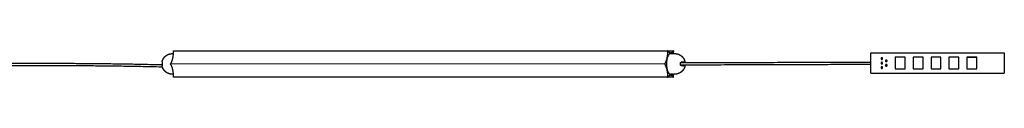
# Model space of a CAD drawing. Header units: millimetres. Extents: x 1251 to 3451, y 2763 to 2792.
# Tile 2 of 2: x 2351 to 3451, y 2763 to 2792. Entities that reach past the tile are written whole.
import ezdxf

# ---------------------------------------------------------------- set-up
doc = ezdxf.new("R2010")
doc.units = ezdxf.units.MM
doc.layers.add('Make2D', color=7, linetype='Continuous')
doc.layers.add('Make2D$Visible$Curvas', color=7, linetype='Continuous')

msp = doc.modelspace()

# ---------------------------------------------------------------- linework, layer by layer
at = {"layer": 'Make2D'}
msp.add_line((2519.8, 2778.1), (3071.5, 2777.7), dxfattribs=at)
at = {"layer": 'Make2D$Visible$Curvas', "color": 7, "lineweight": -3}
for points, weights, degree, knots in [([(2510.2, 2780), (2510.3, 2780.7), (2510.5, 2781.4), (2510.8, 2782), (2511.4, 2783.5), (2512.2, 2784.8), (2513.3, 2785.9), (2514.5, 2787), (2515.8, 2787.9), (2517.2, 2788.5), (2518.5, 2789), (2519.8, 2789.2), (2521.1, 2789.3), (2521.3, 2789.3), (2521.4, 2789.3), (2521.5, 2789.3)], [0.825147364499, 0.810501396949, 0.798173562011, 0.788163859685, 0.766552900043, 0.755747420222, 0.755747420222, 0.755747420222, 0.766552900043, 0.788163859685, 0.807973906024, 0.836863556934, 0.874832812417, 0.874832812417, 0.874832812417, 0.874832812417], 3, [2.340946, 2.340946, 2.340946, 2.340946, 4.360741, 4.360741, 4.360741, 9.090509, 9.090509, 9.090509, 13.820276, 13.820276, 13.820276, 17.834534, 17.834534, 17.834534, 18.175398, 18.175398, 18.175398, 18.175398]), ([(3078.1, 2789.3), (3073.6, 2789.3), (3073.6, 2777.8), (3073.6, 2766.3), (3078.1, 2766.3)], [1, 0.707106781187, 1, 0.707106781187, 1], 2, [0, 0, 0, 18.064158, 18.064158, 36.128316, 36.128316, 36.128316]), ([(3082.9, 2789.3), (3083, 2789.3), (3083.1, 2789.3), (3083.2, 2789.3), (3084.6, 2789.2), (3085.9, 2789), (3087.1, 2788.5), (3088.6, 2787.9), (3089.9, 2787), (3091, 2785.9), (3092.2, 2784.8), (3093, 2783.5), (3093.6, 2782), (3093.9, 2781.4), (3094, 2780.7), (3094.2, 2780)], [0.874832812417, 0.874832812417, 0.874832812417, 0.874832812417, 0.836863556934, 0.807973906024, 0.788163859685, 0.766552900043, 0.755747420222, 0.755747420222, 0.755747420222, 0.766552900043, 0.788163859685, 0.798173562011, 0.810501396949, 0.825147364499], 3, [-0.340865, -0.340865, -0.340865, -0.340865, 0, 0, 0, 4.014257, 4.014257, 4.014257, 8.744025, 8.744025, 8.744025, 13.473793, 13.473793, 13.473793, 15.493588, 15.493588, 15.493588, 15.493588]), ([(3314.1, 2784.6), (3313.2, 2784.6), (3313.2, 2783.7), (3313.2, 2782.8), (3314.1, 2782.8)], [1, 0.707106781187, 1, 0.707106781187, 1], 2, [0, 0, 0, 1.413717, 1.413717, 2.827433, 2.827433, 2.827433]), ([(3314.1, 2782.8), (3315, 2782.8), (3315, 2783.7), (3315, 2784.6), (3314.1, 2784.6)], [1, 0.707106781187, 1, 0.707106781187, 1], 2, [0, 0, 0, 1.413717, 1.413717, 2.827433, 2.827433, 2.827433]), ([(2521.5, 2766.3), (2521.4, 2766.3), (2521.3, 2766.3), (2521.1, 2766.3), (2519.8, 2766.3), (2518.5, 2766.6), (2517.2, 2767.1), (2515.8, 2767.7), (2514.5, 2768.5), (2513.3, 2769.7), (2512.2, 2770.8), (2511.4, 2772.1), (2510.8, 2773.6), (2510.5, 2774.2), (2510.3, 2774.9), (2510.2, 2775.5)], [0.874832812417, 0.874832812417, 0.874832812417, 0.874832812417, 0.836863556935, 0.807973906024, 0.788163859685, 0.766552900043, 0.755747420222, 0.755747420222, 0.755747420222, 0.766552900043, 0.788163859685, 0.798173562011, 0.810501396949, 0.825147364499], 3, [-0.340865, -0.340865, -0.340865, -0.340865, 0, 0, 0, 4.014257, 4.014257, 4.014257, 8.744025, 8.744025, 8.744025, 13.473793, 13.473793, 13.473793, 15.493588, 15.493588, 15.493588, 15.493588]), ([(2519.8, 2777.3), (2519.7, 2777.4), (2519.7, 2777.7), (2519.7, 2778), (2519.8, 2778.1)], [1, 0.866025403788, 1, 0.866025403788, 1], 2, [-1.047198, -1.047198, -1.047198, -0.523599, -0.523599, 0, 0, 0]), ([(3071.6, 2778.1), (3071.5, 2778), (3071.5, 2777.7), (3071.5, 2777.4), (3071.6, 2777.3)], [1, 0.866025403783, 1, 0.866025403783, 1], 2, [0, 0, 0, 0.523599, 0.523599, 1.047198, 1.047198, 1.047198]), ([(3094.2, 2775.5), (3094, 2774.9), (3093.9, 2774.2), (3093.6, 2773.6), (3093, 2772.1), (3092.2, 2770.8), (3091, 2769.7), (3089.9, 2768.5), (3088.6, 2767.7), (3087.1, 2767.1), (3085.9, 2766.6), (3084.6, 2766.3), (3083.2, 2766.3), (3083.1, 2766.3), (3083, 2766.3), (3082.9, 2766.3)], [0.825147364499, 0.810501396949, 0.798173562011, 0.788163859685, 0.766552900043, 0.755747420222, 0.755747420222, 0.755747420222, 0.766552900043, 0.788163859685, 0.807973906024, 0.836863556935, 0.874832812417, 0.874832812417, 0.874832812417, 0.874832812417], 3, [2.340946, 2.340946, 2.340946, 2.340946, 4.360741, 4.360741, 4.360741, 9.090509, 9.090509, 9.090509, 13.820276, 13.820276, 13.820276, 17.834534, 17.834534, 17.834534, 18.175398, 18.175398, 18.175398, 18.175398]), ([(3314.1, 2779.6), (3313.2, 2779.6), (3313.2, 2778.7), (3313.2, 2777.8), (3314.1, 2777.8)], [1, 0.707106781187, 1, 0.707106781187, 1], 2, [0, 0, 0, 1.413717, 1.413717, 2.827433, 2.827433, 2.827433]), ([(3314.1, 2774.6), (3313.2, 2774.6), (3313.2, 2773.7), (3313.2, 2772.8), (3314.1, 2772.8)], [1, 0.707106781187, 1, 0.707106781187, 1], 2, [0, 0, 0, 1.413717, 1.413717, 2.827433, 2.827433, 2.827433]), ([(3314.1, 2777.8), (3315, 2777.8), (3315, 2778.7), (3315, 2779.6), (3314.1, 2779.6)], [1, 0.707106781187, 1, 0.707106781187, 1], 2, [0, 0, 0, 1.413717, 1.413717, 2.827433, 2.827433, 2.827433]), ([(3314.1, 2772.8), (3315, 2772.8), (3315, 2773.7), (3315, 2774.6), (3314.1, 2774.6)], [1, 0.707106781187, 1, 0.707106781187, 1], 2, [0, 0, 0, 1.413717, 1.413717, 2.827433, 2.827433, 2.827433]), ([(3319.1, 2782.1), (3318.2, 2782.1), (3318.2, 2781.2), (3318.2, 2780.3), (3319.1, 2780.3)], [1, 0.707106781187, 1, 0.707106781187, 1], 2, [0, 0, 0, 1.413717, 1.413717, 2.827433, 2.827433, 2.827433]), ([(3319.1, 2777.1), (3318.2, 2777.1), (3318.2, 2776.2), (3318.2, 2775.3), (3319.1, 2775.3)], [1, 0.707106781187, 1, 0.707106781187, 1], 2, [0, 0, 0, 1.413717, 1.413717, 2.827433, 2.827433, 2.827433]), ([(3319.1, 2780.3), (3320, 2780.3), (3320, 2781.2), (3320, 2782.1), (3319.1, 2782.1)], [1, 0.707106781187, 1, 0.707106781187, 1], 2, [0, 0, 0, 1.413717, 1.413717, 2.827433, 2.827433, 2.827433]), ([(3319.1, 2775.3), (3320, 2775.3), (3320, 2776.2), (3320, 2777.1), (3319.1, 2777.1)], [1, 0.707106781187, 1, 0.707106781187, 1], 2, [0, 0, 0, 1.413717, 1.413717, 2.827433, 2.827433, 2.827433])]:
    msp.add_rational_spline(points, weights, degree=degree, knots=knots, dxfattribs=at)
for points, weights, degree in [([(2520, 2778.4), (2522.9, 2782.7), (2522.9, 2791.3)], [1, 0.866025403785, 1], 2), ([(2522.9, 2791.8), (2522.9, 2792.3), (2523.1, 2792.3)], [1, 0.707106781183, 1], 2), ([(3074.7, 2791.3), (3074.7, 2782.7), (3071.7, 2778.4)], [1, 0.866025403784, 1], 2), ([(3074.9, 2792.3), (3074.7, 2792.3), (3074.7, 2791.8)], [1, 0.707106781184, 1], 2), ([(3074.9, 2792.3), (3074.9, 2792.3), (3075, 2792.3)], [1, 0.96592582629, 1], 2), ([(3078.1, 2790), (3076.5, 2790), (3075.1, 2792)], [1, 0.965925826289, 1], 2), ([(3081, 2792), (3079.7, 2790), (3078.1, 2790)], [1, 0.965925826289, 1], 2), ([(3081.3, 2792.3), (3081.2, 2792.3), (3081.2, 2792.3)], [1, 0.965925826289, 1], 2), ([(3081.3, 2792.3), (3081.5, 2792.3), (3081.5, 2791.8)], [1, 0.707106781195, 1], 2), ([(3081.5, 2789.3), (3081.5, 2790.3), (3081.5, 2791.3)], [0.968612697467, 0.981846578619, 1], 2), ([(2510.2, 2780), (2510.2, 2780), (2510.2, 2780)], [1, 0.999973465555, 1], 2), ([(2510.2, 2778.2), (2510.2, 2778), (2510.2, 2777.8)], [1, 0.999792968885, 1], 2), ([(2510.2, 2777.8), (2510.2, 2777.6), (2510.2, 2777.3)], [1, 0.999792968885, 1], 2), ([(2510.2, 2775.5), (2510.2, 2775.5), (2510.2, 2775.5)], [1, 0.999973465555, 1], 2), ([(2522.9, 2764), (2522.9, 2772.7), (2520, 2777)], [1, 0.866025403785, 1], 2), ([(3071.7, 2777), (3074.7, 2772.7), (3074.7, 2764)], [1, 0.866025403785, 1], 2), ([(3089.1, 2777.8), (3089.1, 2778), (3089.1, 2778.2)], [1, 0.999792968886, 1], 2), ([(3089.1, 2777.3), (3089.1, 2777.6), (3089.1, 2777.8)], [1, 0.999792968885, 1], 2), ([(3090.6, 2780), (3094.2, 2780), (3094.2, 2780)], [1, 0.916727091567, 1], 2), ([(3094.2, 2775.5), (3094.2, 2775.5), (3090.6, 2775.5)], [1, 0.916727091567, 1], 2), ([(3092.6, 2779.7), (3092.5, 2779.9), (3092.2, 2780), (3092, 2780)], [1, 0.971301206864, 0.971301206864, 1], 3), ([(3092, 2775.5), (3092.2, 2775.5), (3092.5, 2775.6), (3092.6, 2775.8)], [1, 0.971301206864, 0.971301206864, 1], 3), ([(2523.1, 2763.1), (2522.9, 2763.1), (2522.9, 2763.6)], [1, 0.70710678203, 1], 2), ([(3074.7, 2763.6), (3074.7, 2763.1), (3074.9, 2763.1)], [1, 0.707106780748, 1], 2), ([(3074.9, 2763.1), (3074.9, 2763.1), (3075, 2763.1)], [1, 0.965925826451, 1], 2), ([(3075.1, 2763.4), (3076.5, 2765.4), (3078.1, 2765.4)], [1, 0.965925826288, 1], 2), ([(3078.1, 2765.4), (3079.7, 2765.4), (3081, 2763.4)], [1, 0.96592582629, 1], 2), ([(3081.2, 2763.1), (3081.2, 2763.1), (3081.3, 2763.1)], [1, 0.965925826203, 1], 2), ([(3081.3, 2763.1), (3081.5, 2763.1), (3081.5, 2763.6)], [1, 0.707106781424, 1], 2), ([(3081.5, 2764), (3081.5, 2765.2), (3081.5, 2766.3)], [1, 0.980100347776, 0.966112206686], 2)]:
    msp.add_rational_spline(points, weights, degree=degree, dxfattribs=at)
for points in [[(2521.5, 2789.3), (2522.9, 2789.3)], [(2522.9, 2791.3), (2522.9, 2791.8)], [(2523.1, 2792.3), (3074.9, 2792.3)], [(3074.7, 2791.8), (3074.7, 2791.3)], [(3074.9, 2792.3), (3081.3, 2792.3)], [(3075.1, 2792), (3075, 2792.3)], [(3078.1, 2789.3), (3079.2, 2789.3)], [(3079.2, 2789.3), (3079.2, 2789.3)], [(3081.2, 2792.3), (3081, 2792)], [(3081.5, 2791.3), (3081.5, 2791.8)], [(3081.5, 2789.3), (3082.9, 2789.3)], [(3301.9, 2767.5), (3301.9, 2790)], [(3301.9, 2790), (3450.9, 2790)], [(3329.1, 2785.2), (3329.1, 2772.2)], [(3340.1, 2785.2), (3329.1, 2785.2)], [(3340.1, 2772.2), (3340.1, 2785.2)], [(3349.1, 2785.2), (3349.1, 2772.2)], [(3360.1, 2785.2), (3349.1, 2785.2)], [(3360.1, 2772.2), (3360.1, 2785.2)], [(3369.1, 2785.2), (3369.1, 2772.2)], [(3380.1, 2785.2), (3369.1, 2785.2)], [(3380.1, 2772.2), (3380.1, 2785.2)], [(3389.1, 2785.2), (3389.1, 2772.2)], [(3400.1, 2785.2), (3389.1, 2785.2)], [(3400.1, 2772.2), (3400.1, 2785.2)], [(3420.1, 2785.2), (3409.1, 2785.2)], [(3409.1, 2785.2), (3420.1, 2785.2)], [(3409.1, 2785.2), (3409.1, 2772.2)], [(3420.1, 2772.2), (3420.1, 2785.2)], [(3450.9, 2790), (3450.9, 2767.5)], [(2519.8, 2778.1), (2520, 2778.4)], [(2520, 2777), (2519.8, 2777.3)], [(3071.7, 2778.4), (3071.6, 2778.1)], [(3071.6, 2777.3), (3071.7, 2777)], [(3329.1, 2772.2), (3340.1, 2772.2)], [(3349.1, 2772.2), (3360.1, 2772.2)], [(3369.1, 2772.2), (3380.1, 2772.2)], [(3389.1, 2772.2), (3400.1, 2772.2)], [(3409.1, 2772.2), (3420.1, 2772.2)], [(2522.9, 2766.3), (2521.5, 2766.3)], [(2522.9, 2763.6), (2522.9, 2764)], [(3074.9, 2763.1), (2523.1, 2763.1)], [(3074.7, 2764), (3074.7, 2763.6)], [(3081.3, 2763.1), (3074.9, 2763.1)], [(3075, 2763.1), (3075.1, 2763.4)], [(3079.2, 2766.3), (3078.1, 2766.3)], [(3079.2, 2766.3), (3079.2, 2766.3)], [(3081, 2763.4), (3081.2, 2763.1)], [(3082.9, 2766.3), (3081.5, 2766.3)], [(3081.5, 2763.6), (3081.5, 2764)], [(3301.9, 2767.5), (3450.9, 2767.5)]]:
    msp.add_open_spline(points, degree=1, dxfattribs=at)
for points, knots in [([(2522.9, 2789.3), (2522.9, 2789.3), (2522.9, 2789.3), (2522.8, 2789.3), (2522.8, 2789.3), (2522.8, 2789.3)], [2.9355525, 2.9355525, 2.9355525, 2.9355525, 2.9628352, 2.9628352, 3.4429154, 3.4429154, 3.4429154, 3.4429154]), ([(2522.8, 2789.3), (2522.8, 2789.3), (2522.8, 2789.3), (2522.8, 2789.3), (2522.8, 2789.3), (2522.8, 2789.3), (2522.8, 2789.3), (2522.9, 2789.3)], [3.4429154, 3.4429154, 3.4429154, 3.4429154, 3.4566411, 3.4566411, 3.703544, 3.703544, 3.9261421, 3.9261421, 3.9261421, 3.9261421]), ([(3081.5, 2789.3), (3081.5, 2789.3), (3081.5, 2789.3), (3081.4, 2789.3), (3081.3, 2789.3), (3081.1, 2789.3), (3081, 2789.3), (3080.7, 2789.2), (3080.5, 2789.2), (3080.3, 2789.2), (3080.2, 2789.2), (3080, 2789.2), (3080, 2789.2), (3079.7, 2789.2), (3079.6, 2789.2), (3079.4, 2789.2), (3079.3, 2789.2), (3079.2, 2789.3), (3079.1, 2789.3), (3079.1, 2789.3)], [0, 0, 0, 0, 0.246903, 0.246903, 0.493806, 0.493806, 0.987612, 0.987612, 1.481418, 1.481418, 1.728321, 1.728321, 1.975223, 1.975223, 2.469029, 2.469029, 2.962835, 2.962835, 3.443398, 3.443398, 3.443398, 3.443398]), ([(3079.1, 2789.3), (3079.1, 2789.3), (3079.1, 2789.3), (3079.1, 2789.3), (3079.2, 2789.3), (3079.2, 2789.3)], [3.4433984, 3.4433984, 3.4433984, 3.4433984, 3.4566411, 3.4566411, 3.9504469, 3.9504469, 3.9504469, 3.9504469]), ([(3079.2, 2789.3), (3079.3, 2789.3), (3079.4, 2789.3), (3079.6, 2789.3), (3079.8, 2789.3), (3080.1, 2789.2), (3080.2, 2789.2), (3080.4, 2789.2)], [0, 0, 0, 0, 0.494393, 0.494393, 0.988786, 0.988786, 1.468899, 1.468899, 1.468899, 1.468899]), ([(2510.5, 2774.2), (2505.8, 2774.3), (2501, 2774.4), (2496.2, 2774.5), (2489.8, 2774.7), (2483.4, 2774.8), (2476.9, 2774.9), (2470.5, 2775), (2464.1, 2775.1), (2457.6, 2775.2), (2451.2, 2775.3), (2444.8, 2775.3), (2438.3, 2775.4), (2431.9, 2775.5), (2425.5, 2775.5), (2419, 2775.6), (2412.6, 2775.6), (2406.2, 2775.7), (2399.7, 2775.7), (2393.3, 2775.8), (2386.8, 2775.8), (2380.4, 2775.8), (2374, 2775.8), (2367.5, 2775.8), (2361.1, 2775.8), (2354.7, 2775.8), (2348.2, 2775.8), (2341.8, 2775.8), (2335.4, 2775.8), (2328.9, 2775.8), (2322.5, 2775.7), (2316.1, 2775.7), (2309.6, 2775.6), (2303.2, 2775.6), (2296.8, 2775.5), (2290.3, 2775.5), (2283.9, 2775.4), (2277.5, 2775.3), (2271, 2775.3), (2264.6, 2775.2), (2258.2, 2775.1), (2251.7, 2775), (2245.3, 2774.9), (2238.9, 2774.8), (2232.4, 2774.7), (2226, 2774.5), (2221.2, 2774.4), (2216.4, 2774.3), (2211.7, 2774.2)], [5.012463, 5.012463, 5.012463, 5.012463, 19.373971, 19.373971, 19.373971, 38.729865, 38.729865, 38.729865, 58.071167, 58.071167, 58.071167, 77.399768, 77.399768, 77.399768, 96.718247, 96.718247, 96.718247, 116.02925, 116.02925, 116.02925, 135.334916, 135.334916, 135.334916, 154.638434, 154.638434, 154.638434, 173.941749, 173.941749, 173.941749, 193.247826, 193.247826, 193.247826, 212.558684, 212.558684, 212.558684, 231.877198, 231.877198, 231.877198, 251.205619, 251.205619, 251.205619, 270.546304, 270.546304, 270.546304, 289.902813, 289.902813, 289.902813, 304.264007, 304.264007, 304.264007, 304.264007]), ([(2212, 2777.1), (2216.7, 2777.1), (2221.3, 2777.2), (2225.9, 2777.3), (2232.4, 2777.5), (2238.8, 2777.6), (2245.2, 2777.7), (2251.7, 2777.8), (2258.1, 2777.9), (2264.6, 2778), (2271, 2778.1), (2277.4, 2778.1), (2283.9, 2778.2), (2290.3, 2778.3), (2296.7, 2778.3), (2303.2, 2778.4), (2309.6, 2778.4), (2316.1, 2778.5), (2322.5, 2778.5), (2328.9, 2778.6), (2335.4, 2778.6), (2341.8, 2778.6), (2348.2, 2778.6), (2354.7, 2778.6), (2361.1, 2778.6), (2367.5, 2778.6), (2374, 2778.6), (2380.4, 2778.6), (2386.9, 2778.6), (2393.3, 2778.6), (2399.7, 2778.5), (2406.2, 2778.5), (2412.6, 2778.4), (2419, 2778.4), (2425.5, 2778.3), (2431.9, 2778.3), (2438.4, 2778.2), (2444.8, 2778.1), (2451.2, 2778.1), (2457.7, 2778), (2464.1, 2777.9), (2470.5, 2777.8), (2477, 2777.7), (2483.4, 2777.6), (2489.8, 2777.5), (2496.3, 2777.3), (2500.9, 2777.2), (2505.6, 2777.1), (2510.2, 2777.1)], [5.40679, 5.40679, 5.40679, 5.40679, 19.381417, 19.381417, 19.381417, 38.745551, 38.745551, 38.745551, 58.093868, 58.093868, 58.093868, 77.429927, 77.429927, 77.429927, 96.756081, 96.756081, 96.756081, 116.074585, 116.074585, 116.074585, 135.388308, 135.388308, 135.388308, 154.699271, 154.699271, 154.699271, 174.010437, 174.010437, 174.010437, 193.323749, 193.323749, 193.323749, 212.642397, 212.642397, 212.642397, 231.968517, 231.968517, 231.968517, 251.304755, 251.304755, 251.304755, 270.653689, 270.653689, 270.653689, 290.01721, 290.01721, 290.01721, 303.991973, 303.991973, 303.991973, 303.991973]), ([(2510.2, 2780), (2510.2, 2780), (2510.2, 2780), (2510.2, 2779.8), (2510.2, 2779.7), (2510.2, 2779.5), (2510.2, 2779.4), (2510.2, 2779.2), (2510.2, 2779.1), (2510.2, 2778.8), (2510.2, 2778.7), (2510.2, 2778.5), (2510.2, 2778.4), (2510.2, 2778.2)], [0, 0, 0, 0, 0.751676, 0.751676, 1.503353, 1.503353, 1.879191, 1.879191, 2.255029, 2.255029, 2.630868, 2.630868, 3.006706, 3.006706, 3.006706, 3.006706]), ([(2510.2, 2777.3), (2510.2, 2777.2), (2510.2, 2777.1), (2510.2, 2776.8), (2510.2, 2776.7), (2510.2, 2776.4), (2510.2, 2776.2), (2510.2, 2776), (2510.2, 2775.9), (2510.2, 2775.8), (2510.2, 2775.7), (2510.2, 2775.6), (2510.2, 2775.6), (2510.2, 2775.5), (2510.2, 2775.5), (2510.2, 2775.5)], [0, 0, 0, 0, 0.37557, 0.37557, 0.75114, 0.75114, 1.502279, 1.502279, 1.877849, 1.877849, 2.253419, 2.253419, 2.628989, 2.628989, 3.004559, 3.004559, 3.004559, 3.004559]), ([(3089.1, 2778.2), (3089.1, 2778.4), (3089.1, 2778.5), (3089.2, 2778.7), (3089.2, 2778.8), (3089.3, 2779.1), (3089.3, 2779.2), (3089.4, 2779.4), (3089.5, 2779.5), (3089.7, 2779.7), (3089.9, 2779.8), (3090.2, 2780), (3090.4, 2780), (3090.6, 2780)], [0, 0, 0, 0, 0.375838, 0.375838, 0.751676, 0.751676, 1.127515, 1.127515, 1.503353, 1.503353, 2.255029, 2.255029, 3.006706, 3.006706, 3.006706, 3.006706]), ([(3090.6, 2775.5), (3090.5, 2775.5), (3090.4, 2775.5), (3090.2, 2775.6), (3090.1, 2775.6), (3090, 2775.7), (3089.9, 2775.8), (3089.7, 2775.9), (3089.6, 2776), (3089.4, 2776.2), (3089.3, 2776.4), (3089.2, 2776.7), (3089.2, 2776.8), (3089.1, 2777.1), (3089.1, 2777.2), (3089.1, 2777.3)], [0, 0, 0, 0, 0.37557, 0.37557, 0.75114, 0.75114, 1.12671, 1.12671, 1.502279, 1.502279, 2.253419, 2.253419, 2.628989, 2.628989, 3.004559, 3.004559, 3.004559, 3.004559]), ([(3089.3, 2779.2), (3094.8, 2779.2), (3100.3, 2779.2), (3105.8, 2779.2), (3111.3, 2779.3), (3116.8, 2779.3), (3122.2, 2779.3), (3127.6, 2779.3), (3132.9, 2779.3), (3138.2, 2779.4), (3143.4, 2779.4), (3148.5, 2779.4), (3153.7, 2779.4), (3158.7, 2779.4), (3163.7, 2779.4), (3168.7, 2779.5), (3173.5, 2779.5), (3178.3, 2779.5), (3183.1, 2779.5), (3187.8, 2779.5), (3192.5, 2779.5), (3197.1, 2779.6), (3201.6, 2779.6), (3206.1, 2779.6), (3210.6, 2779.6), (3215, 2779.6), (3219.3, 2779.6), (3223.6, 2779.6), (3227.8, 2779.7), (3232, 2779.7), (3236.1, 2779.7), (3240.1, 2779.7), (3244.2, 2779.7), (3248.1, 2779.7), (3252, 2779.7), (3255.8, 2779.7), (3259.7, 2779.8), (3263.4, 2779.8), (3267, 2779.8), (3270.7, 2779.8), (3274.2, 2779.8), (3277.7, 2779.8), (3281.2, 2779.8), (3284.6, 2779.8), (3287.9, 2779.9), (3291.3, 2779.9), (3292.9, 2779.9), (3294.5, 2779.9), (3296, 2779.9), (3297.6, 2779.9), (3299.2, 2779.9), (3300.8, 2779.9), (3301.2, 2779.9), (3301.5, 2779.9), (3301.9, 2779.9)], [0.807221, 0.807221, 0.807221, 0.807221, 27.235157, 27.235157, 27.235157, 53.785667, 53.785667, 53.785667, 79.650209, 79.650209, 79.650209, 104.830802, 104.830802, 104.830802, 129.326962, 129.326962, 129.326962, 153.137505, 153.137505, 153.137505, 176.26553, 176.26553, 176.26553, 198.709726, 198.709726, 198.709726, 220.471578, 220.471578, 220.471578, 241.551284, 241.551284, 241.551284, 261.948221, 261.948221, 261.948221, 281.665105, 281.665105, 281.665105, 300.701386, 300.701386, 300.701386, 319.057827, 319.057827, 319.057827, 336.735387, 336.735387, 336.735387, 345.235406, 345.235406, 345.235406, 353.736176, 353.736176, 353.736176, 355.705828, 355.705828, 355.705828, 355.705828]), ([(3301.9, 2777.1), (3301.5, 2777.1), (3301.2, 2777.1), (3300.8, 2777.1), (3299.2, 2777.1), (3297.6, 2777.1), (3296.1, 2777.1), (3294.5, 2777.1), (3292.9, 2777.1), (3291.3, 2777.1), (3287.9, 2777.1), (3284.6, 2777), (3281.2, 2777), (3277.7, 2777), (3274.2, 2777), (3270.7, 2777), (3267, 2777), (3263.4, 2777), (3259.7, 2777), (3255.8, 2776.9), (3252, 2776.9), (3248.2, 2776.9), (3244.2, 2776.9), (3240.2, 2776.9), (3236.1, 2776.9), (3232, 2776.9), (3227.8, 2776.9), (3223.6, 2776.8), (3219.3, 2776.8), (3215, 2776.8), (3210.6, 2776.8), (3206.1, 2776.8), (3201.6, 2776.8), (3197.1, 2776.8), (3192.5, 2776.7), (3187.8, 2776.7), (3183.1, 2776.7), (3178.3, 2776.7), (3173.5, 2776.7), (3168.7, 2776.7), (3163.7, 2776.6), (3158.7, 2776.6), (3153.7, 2776.6), (3148.5, 2776.6), (3143.4, 2776.6), (3138.2, 2776.6), (3132.9, 2776.5), (3127.6, 2776.5), (3122.3, 2776.5), (3116.8, 2776.5), (3111.3, 2776.5), (3105.8, 2776.4), (3100.3, 2776.4), (3094.8, 2776.4), (3089.3, 2776.4)], [184.186693, 184.186693, 184.186693, 184.186693, 186.140394, 186.140394, 186.140394, 194.64114, 194.64114, 194.64114, 203.141138, 203.141138, 203.141138, 220.818657, 220.818657, 220.818657, 239.17506, 239.17506, 239.17506, 258.211306, 258.211306, 258.211306, 277.928158, 277.928158, 277.928158, 298.325067, 298.325067, 298.325067, 319.404745, 319.404745, 319.404745, 341.166571, 341.166571, 341.166571, 363.610743, 363.610743, 363.610743, 386.738746, 386.738746, 386.738746, 410.549267, 410.549267, 410.549267, 435.045408, 435.045408, 435.045408, 460.225983, 460.225983, 460.225983, 486.090507, 486.090507, 486.090507, 512.641, 512.641, 512.641, 539.086873, 539.086873, 539.086873, 539.086873]), ([(3092.6, 2779.7), (3092.6, 2779.6), (3092.5, 2779.6), (3092.5, 2779.4), (3092.4, 2779.3), (3092.4, 2779.2)], [-1.7912325, -1.7912325, -1.7912325, -1.7912325, -1.3434244, -1.3434244, -1.0342651, -1.0342651, -1.0342651, -1.0342651]), ([(3092.4, 2776.4), (3092.4, 2776.3), (3092.5, 2776.2), (3092.5, 2776), (3092.6, 2775.9), (3092.6, 2775.8)], [-0.7854664, -0.7854664, -0.7854664, -0.7854664, -0.4478106, -0.4478106, 0, 0, 0, 0]), ([(3094.2, 2780), (3094.2, 2780), (3094.2, 2780), (3094.2, 2780), (3094.2, 2780), (3094.2, 2779.9), (3094.2, 2779.8), (3094.2, 2779.7), (3094.2, 2779.6), (3094.2, 2779.4), (3094.2, 2779.3), (3094.2, 2779.2)], [0, 0, 0, 0, 0.37557, 0.37557, 0.75114, 0.75114, 1.12671, 1.12671, 1.502279, 1.502279, 1.962955, 1.962955, 1.962955, 1.962955]), ([(3094.2, 2776.4), (3094.2, 2776.4), (3094.2, 2776.3), (3094.2, 2776.2), (3094.2, 2776.1), (3094.2, 2775.9), (3094.2, 2775.7), (3094.2, 2775.6), (3094.2, 2775.5), (3094.2, 2775.5)], [0.994739, 0.994739, 0.994739, 0.994739, 1.127515, 1.127515, 1.503353, 1.503353, 2.255029, 2.255029, 3.006706, 3.006706, 3.006706, 3.006706]), ([(2522.8, 2766.3), (2522.8, 2766.3), (2522.8, 2766.3), (2522.9, 2766.3), (2522.9, 2766.3), (2522.9, 2766.3)], [0.5070485, 0.5070485, 0.5070485, 0.5070485, 0.9876117, 0.9876117, 1.0151184, 1.0151184, 1.0151184, 1.0151184]), ([(2522.8, 2766.3), (2522.8, 2766.3), (2522.8, 2766.3), (2522.8, 2766.3), (2522.8, 2766.3), (2522.8, 2766.3)], [0.0554715, 0.0554715, 0.0554715, 0.0554715, 0.4938059, 0.4938059, 0.5070485, 0.5070485, 0.5070485, 0.5070485]), ([(3079.1, 2766.3), (3079.1, 2766.3), (3079.2, 2766.3), (3079.3, 2766.3), (3079.4, 2766.3), (3079.5, 2766.3), (3079.6, 2766.3), (3079.7, 2766.4), (3079.8, 2766.4), (3080, 2766.4), (3080.2, 2766.3), (3080.5, 2766.3), (3080.7, 2766.3), (3081, 2766.3), (3081.1, 2766.3), (3081.4, 2766.3), (3081.5, 2766.3), (3081.5, 2766.3)], [0.507532, 0.507532, 0.507532, 0.507532, 0.987612, 0.987612, 1.481418, 1.481418, 1.728321, 1.728321, 1.975223, 1.975223, 2.469029, 2.469029, 2.962835, 2.962835, 3.456641, 3.456641, 3.950447, 3.950447, 3.950447, 3.950447]), ([(3079.2, 2766.3), (3079.2, 2766.3), (3079.2, 2766.3), (3079.1, 2766.3), (3079.1, 2766.3), (3079.1, 2766.3), (3079.1, 2766.3), (3079.1, 2766.3)], [0, 0, 0, 0, 0.2469029, 0.2469029, 0.4938059, 0.4938059, 0.5075316, 0.5075316, 0.5075316, 0.5075316]), ([(3080.4, 2766.3), (3080.2, 2766.3), (3080.1, 2766.3), (3079.8, 2766.3), (3079.6, 2766.3), (3079.4, 2766.3), (3079.3, 2766.3), (3079.2, 2766.3)], [2.484461, 2.484461, 2.484461, 2.484461, 2.966358, 2.966358, 3.460751, 3.460751, 3.955144, 3.955144, 3.955144, 3.955144])]:
    msp.add_open_spline(points, degree=3, knots=knots, dxfattribs=at)

doc.saveas('drawing.dxf')
